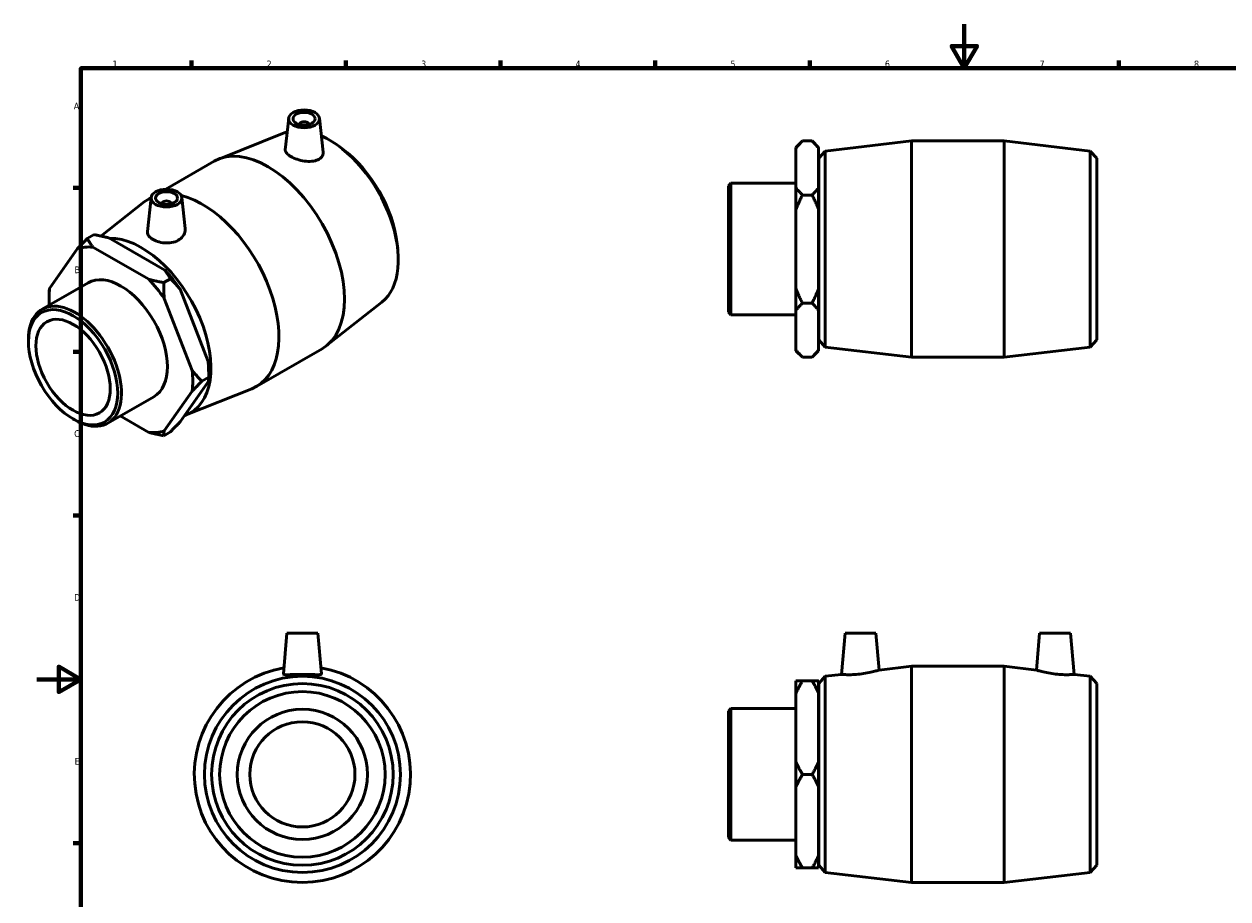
# Model space of a CAD drawing. Header units: millimetres. Extents: x -6 to 895, y -151 to 594.
# Tile 2 of 3: x -6 to 540, y 197 to 594. Entities that reach past the tile are written whole.
import ezdxf

# ---------------------------------------------------------------- set-up
doc = ezdxf.new("R2010")
doc.units = ezdxf.units.MM
doc.layers.add('Border (ANSI)', color=7, linetype='Continuous', lineweight=70)
doc.layers.add('Visible (ANSI)', color=7, linetype='Continuous', lineweight=50)
doc.styles.add('Note Text (ANSI)', font='tahoma.ttf')

# ---------------------------------------------------------------- blocks, each defined once
blk = doc.blocks.new('Borders Default Border')
at = {"layer": 'Border (ANSI)'}
for p, q in [((70.08, 574), (70.08, 577.45)), ((140.17, 574), (140.17, 577.45)), ((210.25, 574), (210.25, 577.45)), ((280.33, 574), (280.33, 577.45)), ((350.42, 574), (350.42, 577.45)), ((490.58, 574), (490.58, 577.45)), ((20, 519.75), (16.55, 519.75)), ((20, 445.5), (16.55, 445.5)), ((20, 371.25), (16.55, 371.25)), ((20, 222.75), (16.55, 222.75))]:
    blk.add_line(p, q, dxfattribs=at)
at = {"layer": 'Border (ANSI)', "flags": 128}
for points in [[(420.5, 594), (420.5, 574), (414.73, 584), (426.27, 584), (420.5, 574)], [(20, 20), (20, 574), (821, 574), (821, 20), (20, 20)], [(0, 297), (20, 297), (10, 302.77), (10, 291.23), (20, 297)]]:
    blk.add_lwpolyline(points, dxfattribs=at)
at = {"layer": 'Border (ANSI)', "color": 230, "true_color": 0xff0080, "char_height": 3.05, "attachment_point": 7, "style": 'Note Text (ANSI)'}
for s, insert in [('1', (34.35, 574.4)), ('2', (104.2, 574.4)), ('3', (174.26, 574.34)), ('4', (244.23, 574.4)), ('5', (314.48, 574.34)), ('6', (384.49, 574.34)), ('7', (454.6, 574.4)), ('8', (524.63, 574.33)), ('A', (16.78, 555.35)), ('B', (17.15, 481.1)), ('C', (16.95, 406.8)), ('D', (16.96, 332.6)), ('E', (17.21, 258.35))]:
    blk.add_mtext(s, dxfattribs=dict(at, insert=insert))

msp = doc.modelspace()

# ---------------------------------------------------------------- linework, layer by layer
at = {"layer": 'Visible (ANSI)'}
for p, q in [((114.208, 551.306), (112.683, 537.075)), ((128.182, 551.306), (129.825, 535.985)), ((119.195, 548.419), (119.195, 548.605)), ((123.195, 548.419), (123.195, 548.605)), ((112.233, 544.681), (82.521, 532.814)), ((344.181, 538.084), (347.121, 541.024)), ((347.121, 541.024), (351.491, 541.024)), ((354.431, 538.084), (351.491, 541.024)), ((357.451, 536.465), (396.531, 541.024)), ((396.531, 443.024), (396.531, 541.024)), ((396.531, 541.024), (438.531, 541.024)), ((438.531, 443.024), (438.531, 541.024)), ((477.611, 536.465), (438.531, 541.024)), ((138.537, 537.475), (136.789, 538.76)), ((344.181, 537.729), (344.181, 538.084)), ((344.181, 519.819), (344.181, 537.729)), ((354.431, 538.084), (354.431, 537.729)), ((354.431, 537.729), (354.431, 519.819)), ((354.531, 533.184), (357.451, 536.465)), ((357.451, 536.465), (357.451, 447.584)), ((477.611, 447.584), (477.611, 536.465)), ((480.531, 533.184), (477.611, 536.465)), ((58.491, 519.169), (80.408, 531.791)), ((354.431, 529.524), (354.531, 529.524)), ((354.531, 450.864), (354.531, 533.184)), ((480.531, 533.184), (480.531, 450.864)), ((313.531, 520.639), (314.723, 521.831)), ((313.531, 463.41), (313.531, 520.639)), ((314.723, 521.831), (314.723, 462.217)), ((314.723, 521.831), (344.181, 521.831)), ((344.181, 509.934), (344.181, 519.819)), ((354.431, 519.819), (354.431, 509.934)), ((29.065, 497.928), (48.765, 513.375)), ((51.842, 515.391), (50.198, 500.059)), ((50.71, 514.689), (51.836, 515.337)), ((65.815, 515.391), (67.325, 501.31)), ((347.121, 516.524), (351.491, 516.524)), ((56.828, 512.69), (56.828, 512.504)), ((60.828, 512.69), (60.828, 512.504)), ((344.181, 474.114), (344.181, 509.934)), ((354.431, 509.934), (354.431, 474.114)), ((25.99, 498.555), (22.9, 496.776)), ((32.729, 497.069), (58.058, 482.483)), ((18.491, 492.254), (5.827, 474.186)), ((50.81, 478.309), (25.481, 492.895)), ((163.406, 494.288), (163.64, 492.131)), ((2.441, 464.745), (23.271, 476.74)), ((60.639, 478.602), (57.548, 476.823)), ((5.576, 469.665), (5.576, 472.059)), ((70.464, 436.964), (57.799, 469.618)), ((65.047, 473.792), (77.712, 441.138)), ((344.181, 464.229), (344.181, 474.114)), ((354.431, 474.114), (354.431, 464.229)), ((156.436, 467.921), (131.259, 448.179)), ((344.181, 446.319), (344.181, 464.229)), ((351.491, 467.524), (347.121, 467.524)), ((354.431, 464.229), (354.431, 446.319)), ((313.531, 463.41), (314.723, 462.217)), ((314.723, 462.217), (344.181, 462.217)), ((354.431, 454.524), (354.531, 454.524)), ((-3.761, 450.081), (-3.761, 451.052)), ((354.531, 450.864), (357.451, 447.584)), ((357.451, 447.584), (396.531, 443.024)), ((477.611, 447.584), (438.531, 443.024)), ((480.531, 450.864), (477.611, 447.584)), ((99.615, 429.763), (129.314, 446.866)), ((344.181, 445.964), (344.181, 446.319)), ((344.181, 445.964), (347.121, 443.024)), ((351.491, 443.024), (347.121, 443.024)), ((354.431, 445.964), (351.491, 443.024)), ((354.431, 446.319), (354.431, 445.964)), ((396.531, 443.024), (438.531, 443.024)), ((77.712, 431.806), (65.047, 413.738)), ((74.873, 432.154), (77.963, 433.933)), ((77.963, 436.328), (77.963, 433.933)), ((57.799, 409.564), (70.464, 427.633)), ((67.79, 416.873), (97.502, 428.74)), ((32.19, 413.084), (53.02, 425.079)), ((16.394, 415.08), (17.234, 414.593)), ((37.888, 416.365), (50.81, 408.924)), ((57.548, 407.437), (60.639, 409.217)), ((113.417, 317.927), (111.798, 299.423)), ((127.417, 317.927), (113.417, 317.927)), ((127.417, 317.927), (129.036, 299.423)), ((366.431, 317.927), (364.795, 299.225)), ((366.431, 317.927), (380.431, 317.927)), ((380.431, 317.927), (381.893, 301.22)), ((454.631, 317.927), (453.169, 301.22)), ((468.631, 317.927), (454.631, 317.927)), ((468.631, 317.927), (470.267, 299.225)), ((381.893, 301.22), (396.531, 302.927)), ((396.531, 204.927), (396.531, 302.927)), ((396.531, 302.927), (438.531, 302.927)), ((438.531, 204.927), (438.531, 302.927)), ((453.169, 301.22), (438.531, 302.927)), ((344.181, 290.656), (344.181, 296.363)), ((351.491, 296.363), (347.121, 296.363)), ((354.431, 296.363), (354.431, 290.656)), ((354.531, 295.087), (357.451, 298.368)), ((354.531, 212.767), (354.531, 295.087)), ((357.451, 298.368), (364.795, 299.225)), ((357.451, 298.368), (357.451, 209.487)), ((477.611, 298.368), (470.267, 299.225)), ((477.611, 209.487), (477.611, 298.368)), ((480.531, 295.087), (477.611, 298.368)), ((480.531, 295.087), (480.531, 212.767)), ((344.181, 259.634), (344.181, 290.656)), ((354.431, 291.427), (354.531, 291.427)), ((354.431, 290.656), (354.431, 259.634)), ((313.531, 282.542), (314.723, 283.734)), ((313.531, 225.313), (313.531, 282.542)), ((314.723, 283.734), (314.723, 224.12)), ((314.723, 283.734), (344.181, 283.734)), ((344.181, 248.22), (344.181, 259.634)), ((354.431, 259.634), (354.431, 248.22)), ((347.121, 253.927), (351.491, 253.927)), ((344.181, 217.199), (344.181, 248.22)), ((354.431, 248.22), (354.431, 217.199)), ((313.531, 225.313), (314.723, 224.12)), ((314.723, 224.12), (344.181, 224.12)), ((344.181, 211.492), (344.181, 217.199)), ((354.431, 217.199), (354.431, 211.492)), ((354.431, 216.427), (354.531, 216.427)), ((347.121, 211.492), (351.491, 211.492)), ((354.531, 212.767), (357.451, 209.487)), ((357.451, 209.487), (396.531, 204.927)), ((477.611, 209.487), (438.531, 204.927)), ((480.531, 212.767), (477.611, 209.487)), ((396.531, 204.927), (438.531, 204.927))]:
    msp.add_line(p, q, dxfattribs=at)
for radius in [44.441, 41.16, 37.5, 29.5, 23.846]:
    msp.add_circle((120.417, 253.927), radius, dxfattribs=at)
msp.add_arc((120.417, 253.927), 49, 99.84172, 80.15828, dxfattribs=at)
for centre, major_axis, ratio in [((121.195, 551.057), (7, 0), 0.5758617), ((121.195, 551.057), (5, 0), 0.5758617), ((58.828, 515.143), (7, 0), 0.5758617), ((58.828, 515.143), (5, 0), 0.5758617), ((16.473, 438.429), (14.28, -24.797), 0.5780931), ((16.473, 438.429), (11.9, -20.664), 0.5780931)]:
    msp.add_ellipse(centre, major_axis=major_axis, ratio=ratio, dxfattribs=at)
for centre, major_axis, ratio, start_param, end_param in [((121.195, 548.605), (-2, 0), 0.5758617, 2.9729035, 6.4518745), ((132.495, 505.241), (-22.177, 38.512), 0.5780931, 6.1469222, 6.2004357), ((132.495, 505.241), (22.177, -38.512), 0.5780931, 0.0827496, 2.4684315), ((104.861, 489.328), (-24.453, 42.463), 0.5780931, 3.1415927, 6.2831853), ((134.559, 506.43), (-20.54, 35.669), 0.5780931, 4.0621402, 5.3626378), ((75.163, 472.226), (-24.453, 42.463), 0.5780931, 6.2385579, 6.3659349), ((58.828, 512.69), (-2, 0), 0.5758617, 2.9729035, 6.4518745), ((75.163, 472.226), (24.453, -42.463), 0.5780931, 6.2004357, 8.922101), ((47.529, 456.313), (22.177, -38.512), 0.5780931, 6.1701743, 9.1209214), ((38.145, 450.909), (-22.985, 39.915), 0.5780931, 5.8990973, 6.1475419), ((38.145, 450.909), (-14.875, 25.83), 0.5780931, 3.1415927, 6.2831853), ((45.393, 455.083), (-22.985, 39.915), 0.5780931, 4.8518998, 5.1003444), ((38.145, 450.909), (22.985, -39.915), 0.5780931, 1.7103071, 1.9587517), ((38.145, 450.909), (-22.985, 39.915), 0.5780931, 0.6631096, 0.866977), ((17.316, 438.914), (14.875, -25.83), 0.5780931, 5.4958534, 10.2121098), ((38.145, 450.909), (22.985, -39.915), 0.5780931, 0.6631096, 0.9115542), ((45.393, 455.083), (-22.985, 39.915), 0.5780931, 3.9289245, 4.0531468), ((38.145, 450.909), (22.985, -39.915), 0.5780931, 5.8990973, 6.1475419)]:
    msp.add_ellipse(centre, major_axis=major_axis, ratio=ratio, start_param=start_param, end_param=end_param, dxfattribs=at)
for points in [[(344.181, 537.729), (345.423, 539.326), (347.121, 541.024)], [(351.491, 541.024), (353.19, 539.326), (354.431, 537.729)], [(347.121, 516.524), (345.423, 518.223), (344.181, 519.819)], [(354.431, 519.819), (353.19, 518.223), (351.491, 516.524)], [(344.181, 509.934), (345.423, 513.127), (347.121, 516.524)], [(351.491, 516.524), (353.19, 513.127), (354.431, 509.934)], [(22.9, 496.776), (20.498, 494.371), (18.491, 492.254)], [(25.481, 492.895), (24.101, 494.701), (22.9, 496.776)], [(25.99, 498.555), (29.593, 497.863), (32.729, 497.069)], [(58.058, 482.483), (59.438, 480.677), (60.639, 478.602)], [(57.548, 476.823), (53.946, 477.515), (50.81, 478.309)], [(57.799, 469.618), (57.548, 473.035), (57.548, 476.823)], [(60.639, 478.602), (63.04, 476.197), (65.047, 473.792)], [(5.827, 474.186), (5.576, 473.081), (5.576, 472.059)], [(347.121, 467.524), (345.423, 470.921), (344.181, 474.114)], [(354.431, 474.114), (353.19, 470.921), (351.491, 467.524)], [(344.181, 464.229), (345.423, 465.826), (347.121, 467.524)], [(351.491, 467.524), (353.19, 465.826), (354.431, 464.229)], [(347.121, 443.024), (345.423, 444.723), (344.181, 446.319)], [(354.431, 446.319), (353.19, 444.723), (351.491, 443.024)], [(74.873, 432.154), (72.471, 434.559), (70.464, 436.964)], [(77.712, 441.138), (77.963, 437.722), (77.963, 433.933)], [(70.464, 427.633), (72.471, 429.749), (74.873, 432.154)], [(77.963, 433.933), (77.963, 432.911), (77.712, 431.806)], [(57.548, 407.437), (57.548, 408.459), (57.799, 409.564)], [(65.047, 413.738), (63.04, 411.622), (60.639, 409.217)], [(50.81, 408.924), (53.946, 408.129), (57.548, 407.437)], [(347.121, 296.363), (345.423, 296.363), (344.181, 296.363)], [(344.181, 290.656), (345.423, 293.421), (347.121, 296.363)], [(354.431, 296.363), (353.19, 296.363), (351.491, 296.363)], [(351.491, 296.363), (353.19, 293.421), (354.431, 290.656)], [(347.121, 253.927), (345.423, 256.869), (344.181, 259.634)], [(354.431, 259.634), (353.19, 256.869), (351.491, 253.927)], [(344.181, 248.22), (345.423, 250.986), (347.121, 253.927)], [(351.491, 253.927), (353.19, 250.986), (354.431, 248.22)], [(347.121, 211.492), (345.423, 214.434), (344.181, 217.199)], [(354.431, 217.199), (353.19, 214.434), (351.491, 211.492)], [(344.181, 211.492), (345.423, 211.492), (347.121, 211.492)], [(351.491, 211.492), (353.19, 211.492), (354.431, 211.492)]]:
    msp.add_rational_spline(points, [1, 1.00241153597, 1], degree=2, dxfattribs=at)
for points, knots in [([(127.482, 532.506), (126.716, 532.149), (125.74, 531.9), (123.596, 531.709), (122.428, 531.764), (120.252, 532.077), (119.097, 532.352), (116.964, 533.067), (115.986, 533.507), (114.438, 534.398), (113.77, 534.907), (112.888, 535.927), (112.673, 536.441), (112.674, 536.963), (112.677, 537.019), (112.683, 537.075)], [0, 0, 0, 0, 0.3344503, 0.3344503, 0.6689007, 0.6689007, 0.9973877, 0.9973877, 1.3258748, 1.3258748, 1.6543618, 1.6543618, 1.9828488, 1.9828488, 2.0222097, 2.0222097, 2.0222097, 2.0222097]), ([(129.824, 535.985), (129.833, 535.902), (129.839, 535.82), (129.856, 535.116), (129.664, 534.463), (128.841, 533.327), (128.211, 532.845), (127.482, 532.506)], [4.52614317, 4.52614317, 4.52614317, 4.52614317, 4.56754383, 4.56754383, 4.88595815, 4.88595815, 5.20437248, 5.20437248, 5.20437248, 5.20437248]), ([(64.728, 496.368), (63.967, 495.849), (63.006, 495.415), (60.91, 494.87), (59.774, 494.758), (57.647, 494.8), (56.513, 494.957), (54.427, 495.509), (53.475, 495.902), (51.968, 496.77), (51.31, 497.304), (50.425, 498.463), (50.198, 499.089), (50.18, 499.812), (50.185, 499.935), (50.199, 500.059)], [0, 0, 0, 0, 0.3184143, 0.3184143, 0.6368286, 0.6368286, 0.9565701, 0.9565701, 1.2763115, 1.2763115, 1.5960529, 1.5960529, 1.9157943, 1.9157943, 1.9798852, 1.9798852, 1.9798852, 1.9798852]), ([(67.324, 501.31), (67.341, 501.151), (67.35, 500.993), (67.349, 500.046), (67.126, 499.19), (66.216, 497.622), (65.528, 496.913), (64.728, 496.368)], [4.4692818, 4.4692818, 4.4692818, 4.4692818, 4.53547178, 4.53547178, 4.86992213, 4.86992213, 5.20437248, 5.20437248, 5.20437248, 5.20437248]), ([(381.893, 301.22), (381.893, 301.22), (381.673, 301.152), (380.789, 300.898), (380.124, 300.714), (378.584, 300.331), (377.601, 300.106), (375.441, 299.698), (374.265, 299.518), (373.158, 299.391)], [3.8784977, 3.8784977, 3.8784977, 3.8784977, 4.2069848, 4.2069848, 4.5354718, 4.5354718, 4.8699221, 4.8699221, 5.2043725, 5.2043725, 5.2043725, 5.2043725]), ([(461.905, 299.391), (460.798, 299.518), (459.621, 299.698), (457.461, 300.106), (456.478, 300.331), (454.938, 300.714), (454.274, 300.898), (453.389, 301.152), (453.169, 301.22), (453.169, 301.22)], [0, 0, 0, 0, 0.3344503, 0.3344503, 0.6689007, 0.6689007, 0.9973877, 0.9973877, 1.3258748, 1.3258748, 1.3258748, 1.3258748]), ([(129.035, 299.423), (129.036, 299.412), (129.036, 299.401), (129.011, 299.27), (128.777, 299.182), (127.877, 299.096), (127.209, 299.094), (125.684, 299.123), (124.721, 299.156), (122.621, 299.208), (121.482, 299.225), (119.351, 299.225), (118.213, 299.208), (116.112, 299.156), (115.15, 299.123), (113.624, 299.094), (112.957, 299.096), (112.056, 299.182), (111.822, 299.27), (111.799, 299.391)], [2.6243274, 2.6243274, 2.6243274, 2.6243274, 2.6517495, 2.6517495, 2.9701638, 2.9701638, 3.2885782, 3.2885782, 3.6083196, 3.6083196, 3.928061, 3.928061, 4.2478024, 4.2478024, 4.5675438, 4.5675438, 4.8859582, 4.8859582, 5.2043725, 5.2043725, 5.2043725, 5.2043725]), ([(373.158, 299.391), (372.103, 299.27), (370.979, 299.182), (368.915, 299.096), (367.975, 299.094), (366.493, 299.123), (365.852, 299.156), (365.003, 299.208), (364.795, 299.225), (364.795, 299.225)], [0, 0, 0, 0, 0.3184143, 0.3184143, 0.6368286, 0.6368286, 0.9565701, 0.9565701, 1.2763115, 1.2763115, 1.2763115, 1.2763115]), ([(470.267, 299.225), (470.267, 299.225), (470.06, 299.208), (469.21, 299.156), (468.569, 299.123), (467.087, 299.094), (466.147, 299.096), (464.083, 299.182), (462.959, 299.27), (461.905, 299.391)], [3.928061, 3.928061, 3.928061, 3.928061, 4.2478024, 4.2478024, 4.5675438, 4.5675438, 4.8859582, 4.8859582, 5.2043725, 5.2043725, 5.2043725, 5.2043725])]:
    msp.add_open_spline(points, degree=3, knots=knots, dxfattribs=at)
msp.add_open_spline([(111.799, 299.391), (111.797, 299.401), (111.797, 299.412), (111.798, 299.423)], degree=3, dxfattribs=at)

# ---------------------------------------------------------------- block references
msp.add_blockref('Borders Default Border', (0, 0))

doc.saveas('drawing.dxf')
